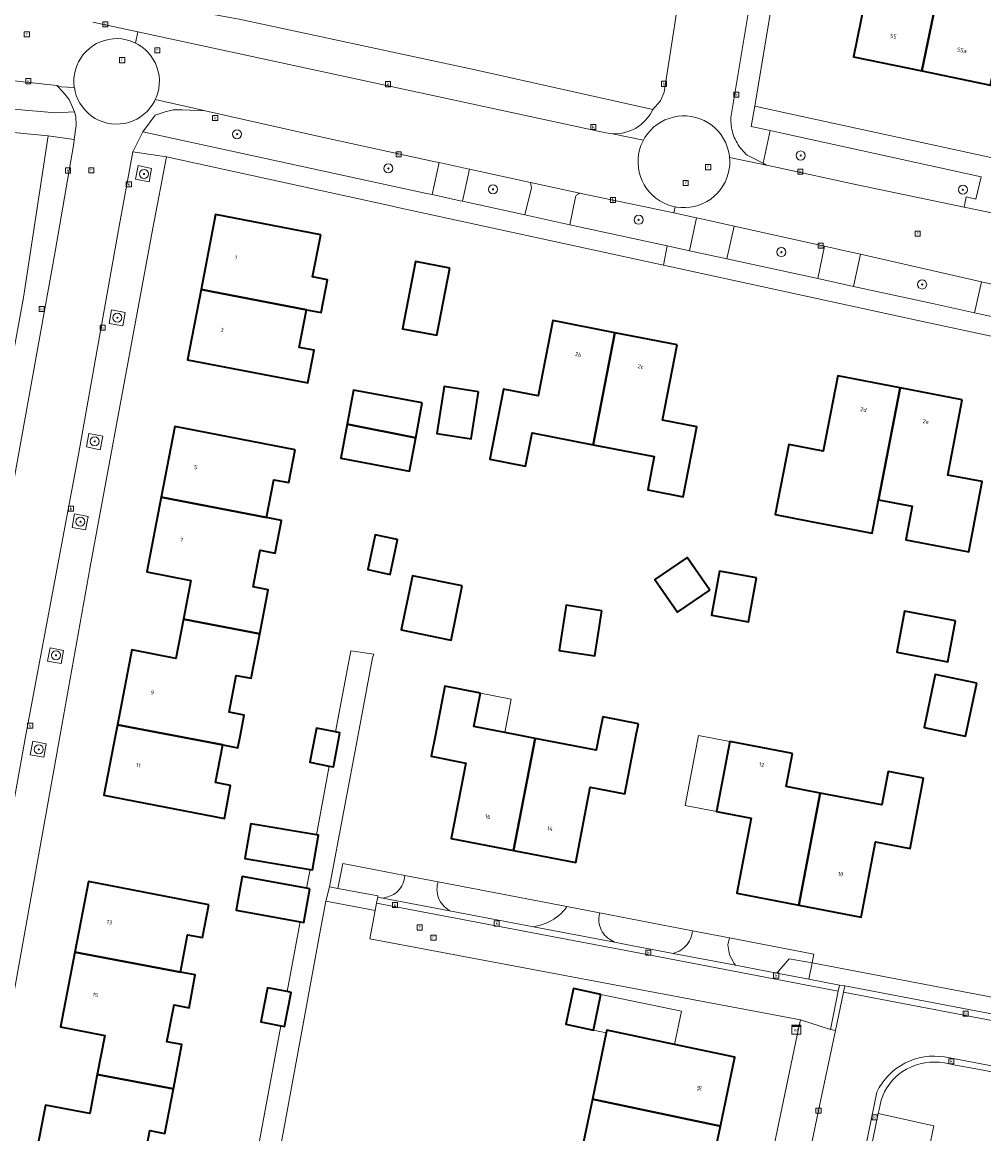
# Model space of a CAD drawing. Header units: metres. Extents: x 253733 to 254887, y 592782 to 593713.
# Tile 4 of 27: x 253881 to 253966, y 593101 to 593200. Entities that reach past the tile are written whole.
import ezdxf
from ezdxf.enums import TextEntityAlignment as Align

# ---------------------------------------------------------------- set-up
doc = ezdxf.new("R2010")
doc.units = ezdxf.units.M
for name, color, linetype, lineweight in [('B-WE-GR-BOOM-S', 5, 'Continuous', 25), ('B-WE-GR-GROENVOORZIENING-GV', 6, 'Continuous', 18), ('B-WE-IE-MEUBILAIR_WEGMEUBILAIR-GV', 6, 'Continuous', 18), ('B-WE-KL-ET_KAST-S', 6, 'Continuous', 25), ('B-WE-OG-BEBOUWING-GV', 2, 'Continuous', 35), ('B-WE-OG-BEBOUWING-T18', 6, 'Continuous', 18), ('B-WE-OG-BEBOUWING_LUIFEL-GV', 2, 'Continuous', 18), ('B-WE-OG-BEBOUWING_OVERBOUWING-GV', 2, 'Continuous', 18), ('B-WE-OG-TERREIN_CULTUURSCHEIDING-GV', 5, 'Continuous', 18), ('B-WE-OG-TERREIN_ERF-GV', 5, 'Continuous', 18), ('B-WE-RI-GWA_KOLK-S', 6, 'Continuous', 25), ('B-WE-RI-GWA_RIOOLPUT-S', 6, 'Continuous', 25), ('B-WE-VH-GOOT-G', 5, 'Continuous', 18), ('B-WE-VH-VERHARDING_GESLOTEN-GV', 5, 'Continuous', 18), ('B-WE-VH-VERHARDING_OPEN-GV', 5, 'Continuous', 18), ('B-WE-VH-VERHARDING_TEGEL-GV', 5, 'Continuous', 18)]:
    doc.layers.add(name, color=color, linetype=linetype, lineweight=lineweight)
doc.styles.add('NLCS-ISO', font='NLCS-ISO.ttf')
doc.styles.add('NLCS-ISO-M200-T18', font='NLCS-ISO.ttf', dxfattribs={"height": 0.36})

# ---------------------------------------------------------------- blocks, each defined once
blk = doc.blocks.new('SKL-ET_KAST_ELEKTRA-SO')
at = {"color": 0, "linetype": 'ByBlock', "lineweight": 18}
for points in [[(-2, 2), (2, 2), (2, 1.68), (-2, 1.68)], [(-2, 1.52), (2, 1.52), (2, -2), (-2, -2)]]:
    blk.add_lwpolyline(points, close=True, dxfattribs=at)
at = {"color": 0, "linetype": 'ByBlock', "lineweight": 18, "style": 'NLCS-ISO'}
blk.add_text('et', height=1.5, dxfattribs=at).set_placement((0, 0), align=Align.MIDDLE_CENTER)
blk = doc.blocks.new('SRI-KOLK-SO')
at = {"color": 0, "linetype": 'ByBlock', "lineweight": 18}
blk.add_lwpolyline([(-1.125, -1.125), (1.125, -1.125), (1.125, 1.125), (-1.125, 1.125)], close=True, dxfattribs=at)
at = {"color": 0, "linetype": 'ByBlock', "lineweight": 18, "style": 'NLCS-ISO'}
blk.add_text('k', height=1.5, dxfattribs=at).set_placement((0, 0), align=Align.MIDDLE_CENTER)
blk = doc.blocks.new('SRI-PUT_INSPECTIEPUT_RIOOLPUT-SO')
at = {"color": 0, "linetype": 'ByBlock', "lineweight": 18}
blk.add_lwpolyline([(-1.12, -1.12), (1.12, -1.12), (1.12, 1.12), (-1.12, 1.12)], close=True, dxfattribs=at)
at = {"color": 0, "linetype": 'ByBlock', "lineweight": 18, "style": 'NLCS-ISO'}
blk.add_text('r', height=1.5, dxfattribs=at).set_placement((0, 0.28), align=Align.MIDDLE_CENTER)
blk = doc.blocks.new('SGR-BOOM_01-SO')
at = {"linetype": 'ByBlock', "lineweight": 18}
h = blk.add_hatch(color=0, dxfattribs=at)
h.dxf.hatch_style = 1
edge = h.paths.add_edge_path()
edge.add_arc((0, 0), 0.25, 0, 360)
at = {"color": 0, "linetype": 'ByBlock', "lineweight": 18}
for radius in [2, 0.25]:
    blk.add_circle((0, 0), radius, dxfattribs=at)

msp = doc.modelspace()

# ---------------------------------------------------------------- linework, layer by layer
at = {"layer": 'B-WE-GR-GROENVOORZIENING-GV', "flags": 128}
for points in [[(253915.059, 593124.292), (253909.577, 593125.346), (253909.141, 593123.151), (253912.691, 593122.477), (253912.672, 593122.373), (253913.122, 593122.287), (253913.553, 593122.389), (253913.725, 593122.446), (253913.893, 593122.519), (253914.053, 593122.606), (253914.205, 593122.706), (253914.348, 593122.819), (253914.48, 593122.945), (253914.6, 593123.082), (253914.708, 593123.228), (253914.803, 593123.384), (253914.884, 593123.547), (253914.95, 593123.717), (253915.001, 593123.892), (253915.037, 593124.071), (253915.057, 593124.252)], [(253929.404, 593121.535), (253918.013, 593123.724), (253917.978, 593123.601), (253917.94, 593123.419), (253917.918, 593123.235), (253917.913, 593123.05), (253917.923, 593122.864), (253917.949, 593122.681), (253917.99, 593122.5), (253918.048, 593122.323), (253918.12, 593122.152), (253918.207, 593121.988), (253918.307, 593121.832), (253918.421, 593121.685), (253918.546, 593121.549), (253918.683, 593121.423), (253919.026, 593121.161), (253926.439, 593119.748), (253926.799, 593119.822), (253927.056, 593119.888), (253927.309, 593119.969), (253927.556, 593120.065), (253927.798, 593120.176), (253928.032, 593120.301), (253928.258, 593120.44), (253928.475, 593120.593), (253928.683, 593120.758), (253928.881, 593120.936), (253929.067, 593121.125), (253929.242, 593121.324)], [(253940.497, 593119.402), (253932.295, 593120.979), (253932.277, 593120.911), (253932.242, 593120.731), (253932.222, 593120.548), (253932.218, 593120.364), (253932.23, 593120.18), (253932.258, 593119.999), (253932.302, 593119.82), (253932.361, 593119.646), (253932.435, 593119.477), (253932.523, 593119.316), (253932.625, 593119.163), (253932.74, 593119.019), (253932.867, 593118.886), (253933.005, 593118.765), (253933.153, 593118.656), (253933.602, 593118.382), (253934.947, 593118.125), (253938.803, 593117.393), (253939.15, 593117.523), (253939.32, 593117.602), (253939.482, 593117.696), (253939.636, 593117.802), (253939.78, 593117.922), (253939.914, 593118.054), (253940.035, 593118.196), (253940.144, 593118.348), (253940.24, 593118.509), (253940.322, 593118.677), (253940.389, 593118.852), (253940.44, 593119.032), (253940.477, 593119.216)], [(253943.771, 593118.773), (253943.639, 593118.141), (253943.774, 593117.278), (253944.203, 593116.491), (253944.307, 593116.348), (253947.962, 593115.653), (253949.053, 593116.926), (253951.094, 593116.574), (253951.241, 593117.337)]]:
    msp.add_lwpolyline(points, close=True, dxfattribs=at)
at = {"layer": 'B-WE-IE-MEUBILAIR_WEGMEUBILAIR-GV', "flags": 128}
for points in [[(253891.267, 593185.87), (253892.45, 593185.645), (253892.671, 593186.836), (253891.488, 593187.079)], [(253888.932, 593173.126), (253890.126, 593172.907), (253890.351, 593174.091), (253889.135, 593174.322)], [(253886.935, 593162.2), (253888.126, 593161.948), (253888.354, 593163.152), (253887.134, 593163.386)], [(253885.65, 593155.076), (253886.835, 593154.865), (253887.059, 593156.058), (253885.853, 593156.276)], [(253883.474, 593143.242), (253884.676, 593143.033), (253884.893, 593144.203), (253883.706, 593144.43)], [(253881.937, 593134.951), (253883.148, 593134.741), (253883.354, 593135.925), (253882.162, 593136.16)]]:
    msp.add_lwpolyline(points, close=True, dxfattribs=at)
at = {"layer": 'B-WE-OG-BEBOUWING-GV', "flags": 128}
for points in [[(253959.825, 593209.718), (253953.613, 593210.986), (253952.097, 593203.604), (253955.989, 593202.804), (253954.741, 593196.7), (253960.798, 593195.454), (253962.845, 593205.476), (253959.114, 593206.238)], [(253971.392, 593203.731), (253962.845, 593205.476), (253960.798, 593195.454), (253966.855, 593194.207), (253968.086, 593200.234), (253970.574, 593199.726)], [(253907.634, 593180.97), (253898.322, 593182.755), (253897.05, 593176.121), (253906.36, 593174.331), (253907.686, 593174.076), (253908.244, 593176.983), (253906.918, 593177.238)], [(253919.038, 593178.01), (253916.003, 593178.59), (253914.87, 593172.657), (253917.905, 593172.078)], [(253906.36, 593174.331), (253897.05, 593176.121), (253895.858, 593169.905), (253906.494, 593167.859), (253907.048, 593170.747), (253905.722, 593171.001)], [(253933.647, 593172.298), (253928.143, 593173.371), (253926.849, 593166.711), (253923.804, 593167.303), (253922.599, 593161.105), (253925.742, 593160.494), (253926.315, 593163.441), (253931.722, 593162.39)], [(253939.151, 593171.225), (253933.647, 593172.298), (253931.722, 593162.39), (253937.12, 593161.341), (253936.548, 593158.394), (253939.691, 593157.783), (253940.903, 593163.989), (253937.864, 593164.578)], [(253958.857, 593167.434), (253953.353, 593168.495), (253952.071, 593161.83), (253949.023, 593162.416), (253947.83, 593156.213), (253950.976, 593155.608), (253956.383, 593154.568), (253956.95, 593157.517)], [(253916.613, 593166.086), (253910.528, 593167.224), (253909.962, 593164.197), (253916.036, 593163)], [(253921.585, 593167.078), (253918.538, 593167.549), (253917.892, 593163.375), (253920.939, 593162.904)], [(253964.361, 593166.373), (253958.857, 593167.434), (253956.95, 593157.517), (253959.93, 593156.953), (253959.381, 593153.991), (253964.935, 593152.922), (253966.13, 593159.126), (253963.084, 593159.71)], [(253905.374, 593161.95), (253894.718, 593163.997), (253893.518, 593157.753), (253902.848, 593155.959), (253903.49, 593159.298), (253904.816, 593159.043)], [(253916.036, 593163), (253909.962, 593164.197), (253909.402, 593161.199), (253915.487, 593160.062)], [(253902.848, 593155.959), (253893.518, 593157.753), (253892.248, 593151.141), (253896.157, 593150.39), (253895.496, 593146.948), (253902.243, 593145.652), (253902.995, 593149.566), (253901.669, 593149.82), (253902.292, 593153.061), (253903.618, 593152.807), (253904.174, 593155.704)], [(253914.244, 593154.029), (253912.456, 593154.413), (253912.305, 593153.709), (253911.799, 593151.347), (253913.775, 593150.924), (253914.432, 593153.989)], [(253942.028, 593149.526), (253940.024, 593152.426), (253937.191, 593150.468), (253939.195, 593147.569)], [(253946.164, 593150.612), (253942.894, 593151.211), (253942.182, 593147.325), (253945.452, 593146.726)], [(253920.142, 593149.9), (253915.747, 593150.806), (253914.759, 593146.012), (253919.154, 593145.106)], [(253932.496, 593147.712), (253929.34, 593148.201), (253928.721, 593144.203), (253931.877, 593143.714)], [(253963.773, 593146.829), (253959.257, 593147.669), (253958.581, 593144.033), (253963.097, 593143.193)], [(253902.243, 593145.652), (253895.496, 593146.948), (253894.833, 593143.495), (253890.924, 593144.246), (253889.653, 593137.629), (253894.312, 593136.733), (253898.982, 593135.835), (253900.308, 593135.58), (253900.53, 593136.733), (253900.865, 593138.477), (253899.539, 593138.732), (253900.165, 593141.993), (253901.491, 593141.738)], [(253965.638, 593141.288), (253961.971, 593142.062), (253960.983, 593137.379), (253964.044, 593136.733), (253964.65, 593136.605), (253964.677, 593136.733)], [(253921.753, 593140.414), (253918.607, 593141.022), (253917.778, 593136.733), (253917.41, 593134.83), (253920.467, 593134.238), (253919.178, 593127.574), (253924.682, 593126.508), (253926.593, 593136.419), (253924.966, 593136.733), (253921.182, 593137.465)], [(253894.312, 593136.733), (253889.653, 593137.629), (253889.481, 593136.733), (253888.454, 593131.391), (253899.11, 593129.343), (253899.668, 593132.251), (253898.342, 593132.505), (253898.982, 593135.835)], [(253935.73, 593137.711), (253932.565, 593138.323), (253932.258, 593136.733), (253931.995, 593135.374), (253926.593, 593136.419), (253924.682, 593126.508), (253930.188, 593125.441), (253931.472, 593132.1), (253934.517, 593131.513), (253935.539, 593136.733)], [(253908.951, 593136.982), (253907.254, 593137.307), (253907.144, 593136.733), (253906.678, 593134.3), (253908.39, 593133.972), (253908.758, 593133.902), (253909.3, 593136.733), (253909.334, 593136.909)], [(253949.357, 593135.093), (253943.82, 593136.147), (253942.642, 593129.953), (253945.685, 593129.374), (253944.419, 593122.719), (253949.922, 593121.662), (253951.805, 593131.577), (253948.796, 593132.149)], [(253960.939, 593132.89), (253957.798, 593133.488), (253957.238, 593130.543), (253951.805, 593131.577), (253949.922, 593121.662), (253955.427, 593120.605), (253956.693, 593127.27), (253959.75, 593126.689)], [(253907.253, 593127.874), (253901.45, 593128.869), (253900.924, 593125.804), (253906.691, 593124.815), (253906.898, 593124.78), (253907.423, 593127.845)], [(253897.736, 593121.706), (253887.089, 593123.748), (253885.893, 593117.512), (253895.218, 593115.743), (253895.853, 593119.053), (253897.178, 593118.799)], [(253906.67, 593123.123), (253906.377, 593123.176), (253900.699, 593124.205), (253900.156, 593121.209), (253905.819, 593120.183), (253906.127, 593120.127)], [(253895.218, 593115.743), (253885.893, 593117.512), (253884.623, 593110.891), (253888.532, 593110.141), (253887.869, 593106.684), (253894.611, 593105.407), (253895.363, 593109.331), (253894.037, 593109.585), (253894.66, 593112.836), (253895.986, 593112.582), (253896.544, 593115.489)], [(253904.669, 593114.016), (253902.927, 593114.355), (253902.339, 593111.341), (253904.106, 593110.997), (253904.417, 593110.936), (253905.005, 593113.95)], [(253932.398, 593113.774), (253929.978, 593114.295), (253929.316, 593111.123), (253931.739, 593110.618)], [(253938.909, 593109.351), (253932.935, 593110.608), (253932.887, 593110.378), (253931.655, 593104.501), (253942.976, 593102.129), (253944.254, 593108.227)], [(253894.611, 593105.407), (253887.869, 593106.684), (253887.206, 593103.227), (253883.297, 593103.977), (253882.041, 593097.431), (253891.349, 593095.57), (253892.675, 593095.316), (253893.232, 593098.223), (253891.906, 593098.477), (253892.53, 593101.728), (253893.856, 593101.474)], [(253942.976, 593102.129), (253931.655, 593104.501), (253930.426, 593098.638), (253930.377, 593098.403), (253936.34, 593097.153), (253941.697, 593096.03)]]:
    msp.add_lwpolyline(points, close=True, dxfattribs=at)
at = {"layer": 'B-WE-OG-BEBOUWING_LUIFEL-GV', "flags": 128}
for points in [[(253921.753, 593140.414), (253921.182, 593137.465), (253923.902, 593136.939), (253924.473, 593139.887)], [(253942.642, 593129.953), (253943.82, 593136.147), (253941.035, 593136.677), (253939.857, 593130.483)]]:
    msp.add_lwpolyline(points, close=True, dxfattribs=at)
at = {"layer": 'B-WE-OG-BEBOUWING_OVERBOUWING-GV', "flags": 128}
msp.add_lwpolyline([(253938.909, 593109.351), (253939.527, 593112.3), (253932.398, 593113.774), (253931.739, 593110.618), (253932.887, 593110.378), (253932.935, 593110.608)], close=True, dxfattribs=at)
at = {"layer": 'B-WE-OG-TERREIN_CULTUURSCHEIDING-GV', "flags": 128}
for points in [[(253872.627, 593195.44), (253872.338, 593192.789), (253884.182, 593191.764), (253885.873, 593191.829), (253885.386, 593192.916), (253884.86, 593193.568), (253884.307, 593194.167)], [(253907.751, 593189.599), (253897.415, 593191.926), (253895.389, 593192.022), (253894.584, 593192.003), (253893.886, 593191.848), (253892.999, 593191.532), (253891.902, 593190.084), (253916.99, 593184.62), (253917.486, 593184.512), (253918.102, 593187.344), (253917.745, 593187.422)], [(253948.444, 593189.942), (253947.388, 593190.178), (253946.756, 593187.287), (253947.062, 593187.132), (253948.01, 593186.923), (253955.075, 593185.369), (253964.524, 593183.405), (253964.698, 593184.322), (253965.576, 593184.127), (253966.026, 593186.1)], [(253926.263, 593185.102), (253926.183, 593185.584), (253920.787, 593186.76), (253920.169, 593183.928), (253925.688, 593182.726)], [(253938.846, 593182.893), (253930.65, 593184.629), (253930.589, 593184.63), (253930.528, 593184.622), (253930.469, 593184.607), (253930.412, 593184.584), (253930.359, 593184.555), (253930.31, 593184.518), (253930.266, 593184.475), (253930.228, 593184.427), (253930.197, 593184.375), (253930.173, 593184.318), (253930.168, 593184.303), (253929.67, 593181.858), (253938.273, 593179.985), (253940.237, 593179.557), (253940.854, 593182.467)], [(253952.179, 593179.956), (253944.205, 593181.733), (253943.543, 593178.837), (253951.6, 593177.082)], [(253966.076, 593176.806), (253955.377, 593179.236), (253954.747, 593176.397), (253961.722, 593174.878), (253965.432, 593174.07)]]:
    msp.add_lwpolyline(points, close=True, dxfattribs=at)
msp.add_lwpolyline([(254008.426, 593098.996), (253965.742, 593107.145), (253963.773, 593107.521), (253962.782, 593107.706), (253962.352, 593107.767), (253961.919, 593107.79), (253961.486, 593107.775), (253961.055, 593107.723), (253960.631, 593107.634), (253960.216, 593107.509), (253959.813, 593107.348), (253959.426, 593107.152), (253959.082, 593106.942), (253958.758, 593106.704), (253958.455, 593106.439), (253958.175, 593106.149), (253957.921, 593105.837), (253957.693, 593105.505), (253957.495, 593105.154), (253957.327, 593104.788), (253957.191, 593104.409), (253957.013, 593103.604), (253956.935, 593103.246), (253961.838, 593102.158), (253959.75, 593092.135)], dxfattribs=at)
at = {"layer": 'B-WE-OG-TERREIN_ERF-GV', "flags": 128}
for points in [[(253899.749, 593227.056), (253887.094, 593227.709), (253887.01, 593226.838), (253886.571, 593226.856), (253884.393, 593204.421), (253885.473, 593202.778), (253886.719, 593202.549), (253900.414, 593200.035), (253921.296, 593195.562), (253937.013, 593192.058), (253937.669, 593192.826), (253937.998, 593193.584), (253941.136, 593213.684), (253942.137, 593220.098), (253914.801, 593224.758), (253912.748, 593223.861), (253909.479, 593224.236), (253906.473, 593226.193)], [(254068.878, 593203.614), (254007.485, 593216.149), (254000, 593217.647), (253983.574, 593220.934), (253969.941, 593223.427), (253958.82, 593225.278), (253951.699, 593226.435), (253949.331, 593212.254), (253946.009, 593192.352), (253948.847, 593191.734), (254000, 593180.605), (254035.854, 593172.805), (254062.541, 593166.999), (254062.923, 593169.332), (254063.345, 593171.914), (254065.478, 593184.958), (254067.435, 593194.872)], [(253971.392, 593203.731), (253970.574, 593199.726), (253968.086, 593200.234), (253966.855, 593194.207), (253960.798, 593195.454), (253954.741, 593196.7), (253955.989, 593202.804), (253952.097, 593203.604), (253953.613, 593210.986), (253959.825, 593209.718), (253959.114, 593206.238), (253962.845, 593205.476)], [(253895.858, 593169.905), (253897.05, 593176.121), (253898.322, 593182.755), (253907.634, 593180.97), (253906.918, 593177.238), (253908.244, 593176.983), (253907.686, 593174.076), (253906.36, 593174.331), (253905.722, 593171.001), (253907.048, 593170.747), (253906.494, 593167.859)], [(253917.905, 593172.078), (253914.87, 593172.657), (253916.003, 593178.59), (253919.038, 593178.01)], [(253931.722, 593162.39), (253926.315, 593163.441), (253925.742, 593160.494), (253922.599, 593161.105), (253923.804, 593167.303), (253926.849, 593166.711), (253928.143, 593173.371), (253939.151, 593171.225), (253937.864, 593164.578), (253940.903, 593163.989), (253939.691, 593157.783), (253936.548, 593158.394), (253937.12, 593161.341)], [(253949.023, 593162.416), (253952.071, 593161.83), (253953.353, 593168.495), (253964.361, 593166.373), (253963.084, 593159.71), (253966.13, 593159.126), (253964.935, 593152.922), (253959.381, 593153.991), (253959.93, 593156.953), (253956.95, 593157.517), (253956.383, 593154.568), (253950.976, 593155.608), (253947.83, 593156.213)], [(253909.402, 593161.199), (253909.962, 593164.197), (253910.528, 593167.224), (253916.613, 593166.086), (253916.036, 593163), (253915.487, 593160.062)], [(253920.939, 593162.904), (253917.892, 593163.375), (253918.538, 593167.549), (253921.585, 593167.078)], [(253901.491, 593141.738), (253900.165, 593141.993), (253899.539, 593138.732), (253900.865, 593138.477), (253900.53, 593136.733), (253900.308, 593135.58), (253898.982, 593135.835), (253898.342, 593132.505), (253899.668, 593132.251), (253899.11, 593129.343), (253888.454, 593131.391), (253889.481, 593136.733), (253889.653, 593137.629), (253890.924, 593144.246), (253894.833, 593143.495), (253895.496, 593146.948), (253896.157, 593150.39), (253892.248, 593151.141), (253893.518, 593157.753), (253894.718, 593163.997), (253905.374, 593161.95), (253904.816, 593159.043), (253903.49, 593159.298), (253902.848, 593155.959), (253904.174, 593155.704), (253903.618, 593152.807), (253902.292, 593153.061), (253901.669, 593149.82), (253902.995, 593149.566)], [(253913.775, 593150.924), (253911.799, 593151.347), (253912.305, 593153.709), (253912.456, 593154.413), (253914.244, 593154.029), (253914.432, 593153.989)], [(253939.195, 593147.569), (253937.191, 593150.468), (253940.024, 593152.426), (253942.028, 593149.526)], [(253942.182, 593147.325), (253942.894, 593151.211), (253946.164, 593150.612), (253945.452, 593146.726)], [(253919.154, 593145.106), (253914.759, 593146.012), (253915.747, 593150.806), (253920.142, 593149.9)], [(253928.721, 593144.203), (253929.34, 593148.201), (253932.496, 593147.712), (253931.877, 593143.714)], [(253959.257, 593147.669), (253963.773, 593146.829), (253963.097, 593143.193), (253958.581, 593144.033)], [(253964.044, 593136.733), (253960.983, 593137.379), (253961.971, 593142.062), (253965.638, 593141.288), (253964.677, 593136.733), (253964.65, 593136.605)], [(253930.188, 593125.441), (253924.682, 593126.508), (253919.178, 593127.574), (253920.467, 593134.238), (253917.41, 593134.83), (253917.778, 593136.733), (253918.607, 593141.022), (253921.753, 593140.414), (253921.182, 593137.465), (253924.966, 593136.733), (253926.593, 593136.419), (253931.995, 593135.374), (253932.258, 593136.733), (253932.565, 593138.323), (253935.73, 593137.711), (253935.539, 593136.733), (253934.517, 593131.513), (253931.472, 593132.1)], [(253942.642, 593129.953), (253943.82, 593136.147), (253949.357, 593135.093), (253948.796, 593132.149), (253951.805, 593131.577), (253957.238, 593130.543), (253957.798, 593133.488), (253960.939, 593132.89), (253959.75, 593126.689), (253956.693, 593127.27), (253955.427, 593120.605), (253949.922, 593121.662), (253944.419, 593122.719), (253945.685, 593129.374)], [(253949.767, 593110.174), (253950.063, 593111.516), (253911.978, 593118.696), (253912.451, 593121.199), (253908.075, 593122.031), (253907.614, 593119.521), (253904.458, 593102.327), (253903.477, 593097.152), (253903.322, 593096.332), (253903.403, 593096.317), (253902.83, 593093.267), (253902.744, 593093.283), (253901.587, 593087.18), (253901.682, 593087.162), (253901.147, 593084.309), (253900.575, 593081.265), (253900.469, 593081.285), (253899.791, 593077.707), (253903.869, 593077.003), (253904.15, 593078.51), (253941.66, 593071.404)], [(253929.978, 593114.295), (253932.398, 593113.774), (253931.739, 593110.618), (253929.316, 593111.123)], [(253931.655, 593104.501), (253932.887, 593110.378), (253932.935, 593110.608), (253938.909, 593109.351), (253944.254, 593108.227), (253942.976, 593102.129), (253941.697, 593096.03), (253936.34, 593097.153), (253930.377, 593098.403), (253930.426, 593098.638)]]:
    msp.add_lwpolyline(points, close=True, dxfattribs=at)
for points in [[(253865.819, 593090.733), (253870.474, 593114.643), (253874.249, 593136.733), (253874.276, 593136.892), (253881.341, 593175.429), (253883.54, 593189.726), (253863.852, 593191.61), (253859.746, 593192.003), (253857.421, 593192.225), (253854.588, 593176.619), (253852.892, 593176.9), (253852.241, 593170.91), (253848.474, 593146.576), (253847.095, 593146.665), (253846.205, 593141.06), (253845.501, 593136.733), (253842.708, 593119.575), (253840.329, 593119.844), (253840.233, 593119.189), (253839.766, 593119.322), (253836.849, 593101.23)], [(254021.937, 593159.833), (254000, 593164.925), (253960.979, 593173.264), (253937.94, 593178.272), (253914.455, 593183.377), (253913.569, 593183.571), (253893.992, 593187.865), (253892.784, 593181.55), (253887.237, 593151.59), (253884.584, 593136.733), (253879.734, 593109.574), (253872.078, 593070.145)], [(253901.438, 593096.686), (253904.106, 593110.997), (253902.339, 593111.341), (253902.927, 593114.355), (253904.669, 593114.016), (253905.819, 593120.183), (253900.156, 593121.209), (253900.699, 593124.205), (253906.377, 593123.176), (253906.691, 593124.815), (253900.924, 593125.804), (253901.45, 593128.869), (253907.253, 593127.874), (253908.39, 593133.972), (253906.678, 593134.3), (253907.144, 593136.733), (253907.254, 593137.307), (253908.951, 593136.982), (253910.289, 593144.154), (253912.314, 593143.877), (253912.218, 593143.544), (253910.941, 593136.733), (253908.419, 593123.288), (253909.141, 593123.151), (253909.577, 593125.346), (253915.059, 593124.292), (253918.013, 593123.724), (253929.404, 593121.535), (253932.295, 593120.979), (253940.497, 593119.402), (253943.771, 593118.773), (253951.241, 593117.337), (253951.094, 593116.574), (253979.614, 593111.121)], [(253882.041, 593097.431), (253883.297, 593103.977), (253887.206, 593103.227), (253888.532, 593110.141), (253884.623, 593110.891), (253885.893, 593117.512), (253887.089, 593123.748), (253897.736, 593121.706), (253897.178, 593118.799), (253895.853, 593119.053), (253895.218, 593115.743), (253896.544, 593115.489), (253895.986, 593112.582), (253894.66, 593112.836), (253894.037, 593109.585), (253895.363, 593109.331), (253894.611, 593105.407), (253893.856, 593101.474), (253892.53, 593101.728), (253891.906, 593098.477)]]:
    msp.add_lwpolyline(points, dxfattribs=at)
at = {"layer": 'B-WE-VH-GOOT-G', "flags": 128}
for points in [[(253953.399, 593114.07), (253936.943, 593117.198), (253912.57, 593121.83)], [(253953.869, 593113.98), (253966.5, 593111.541), (253985.707, 593107.903), (254009.105, 593103.468), (254009.215, 593103.991)], [(254008.426, 593098.996), (254008.508, 593099.527), (253962.802, 593108.235), (253962.353, 593108.292), (253961.901, 593108.313), (253961.449, 593108.297), (253960.999, 593108.244), (253960.555, 593108.156), (253960.12, 593108.032), (253959.696, 593107.874), (253959.286, 593107.682), (253958.893, 593107.457), (253958.52, 593107.202), (253958.168, 593106.917), (253957.84, 593106.605), (253957.539, 593106.267), (253957.265, 593105.907), (253957.022, 593105.525), (253956.81, 593105.125)], [(253956.81, 593105.125), (253950.877, 593076.194)]]:
    msp.add_lwpolyline(points, dxfattribs=at)
at = {"layer": 'B-WE-VH-VERHARDING_GESLOTEN-GV', "flags": 128}
msp.add_lwpolyline([(253878.024, 593117.157), (253881.564, 593136.733), (253882.019, 593139.249), (253886.213, 593161.522), (253889.764, 593181.405), (253891.03, 593188.306), (253891.902, 593190.084), (253892.999, 593191.532), (253893.886, 593191.848), (253894.584, 593192.003), (253895.389, 593192.022), (253897.415, 593191.926), (253896.425, 593192.149), (253893.006, 593192.932), (253892.949, 593192.806), (253892.757, 593192.475), (253892.533, 593192.164), (253892.278, 593191.878), (253891.996, 593191.619), (253891.689, 593191.391), (253891.36, 593191.194), (253891.013, 593191.032), (253890.652, 593190.905), (253890.279, 593190.816), (253889.899, 593190.765), (253889.517, 593190.752), (253889.135, 593190.779), (253888.757, 593190.844), (253888.388, 593190.946), (253888.032, 593191.086), (253887.691, 593191.261), (253887.37, 593191.469), (253887.071, 593191.709), (253886.798, 593191.978), (253886.554, 593192.273), (253886.341, 593192.592), (253886.161, 593192.93), (253886.017, 593193.284), (253885.909, 593193.652), (253885.852, 593193.955), (253885.244, 593194.011), (253884.674, 593194.064), (253884.307, 593194.167), (253884.86, 593193.568), (253885.386, 593192.916), (253885.873, 593191.829), (253885.973, 593191.428), (253886.012, 593190.655), (253885.844, 593189.392), (253885.796, 593189.031), (253884.143, 593179.488), (253876.472, 593137.152)], dxfattribs=at)
at = {"layer": 'B-WE-VH-VERHARDING_OPEN-GV', "flags": 128}
for points in [[(253941.136, 593213.684), (253937.998, 593193.584), (253937.669, 593192.826), (253937.013, 593192.058), (253936.761, 593191.593), (253936.394, 593191.118), (253935.955, 593190.708), (253935.456, 593190.373), (253934.91, 593190.124), (253934.331, 593189.964), (253933.734, 593189.9), (253933.434, 593189.904), (253936.177, 593189.346), (253936.296, 593189.561), (253936.522, 593189.888), (253936.779, 593190.193), (253937.065, 593190.47), (253937.377, 593190.718), (253937.711, 593190.934), (253938.065, 593191.117), (253938.436, 593191.264), (253938.818, 593191.373), (253939.21, 593191.445), (253939.607, 593191.478), (253940.005, 593191.472), (253940.401, 593191.427), (253940.791, 593191.344), (253941.17, 593191.223), (253941.536, 593191.065), (253941.884, 593190.872), (253942.212, 593190.645), (253942.516, 593190.388), (253942.793, 593190.102), (253943.041, 593189.791), (253943.258, 593189.456), (253943.44, 593189.102), (253943.587, 593188.732), (253943.697, 593188.349), (253943.769, 593187.957), (253943.782, 593187.799), (253947.062, 593187.132), (253946.756, 593187.287), (253945.341, 593188.006), (253945.229, 593188.104), (253945.099, 593188.229), (253944.974, 593188.36), (253944.855, 593188.495), (253944.742, 593188.636), (253944.636, 593188.782), (253944.536, 593188.933), (253944.443, 593189.087), (253944.356, 593189.246), (253944.277, 593189.408), (253944.206, 593189.574), (253944.141, 593189.742), (253944.084, 593189.914), (253944.035, 593190.087), (253943.994, 593190.263), (253943.96, 593190.44), (253943.934, 593190.619), (253943.916, 593190.799), (253943.907, 593190.979), (253943.905, 593191.159), (253943.911, 593191.34), (253943.925, 593191.52), (253943.947, 593191.699), (253947.427, 593212.584)], [(253947.427, 593212.584), (253943.947, 593191.699), (253943.925, 593191.52), (253943.911, 593191.34), (253943.905, 593191.159), (253943.907, 593190.979), (253943.916, 593190.799), (253943.934, 593190.619), (253943.96, 593190.44), (253943.994, 593190.263), (253944.035, 593190.087), (253944.084, 593189.914), (253944.141, 593189.742), (253944.206, 593189.574), (253944.277, 593189.408), (253944.356, 593189.246), (253944.443, 593189.087), (253944.536, 593188.933), (253944.636, 593188.782), (253944.742, 593188.636), (253944.855, 593188.495), (253944.974, 593188.36), (253945.099, 593188.229), (253945.229, 593188.104), (253945.341, 593188.006), (253946.756, 593187.287), (253947.388, 593190.178), (253945.7, 593190.555), (253946.009, 593192.352), (253949.331, 593212.254)], [(253872.627, 593195.44), (253884.307, 593194.167), (253884.674, 593194.064), (253885.244, 593194.011), (253885.852, 593193.955), (253885.839, 593194.028), (253885.807, 593194.41), (253885.814, 593194.793), (253885.859, 593195.173), (253885.943, 593195.547), (253886.065, 593195.91), (253886.222, 593196.259), (253886.414, 593196.591), (253886.639, 593196.901), (253886.893, 593197.187), (253887.176, 593197.446), (253887.483, 593197.675), (253887.811, 593197.871), (253888.158, 593198.034), (253888.52, 593198.16), (253888.892, 593198.249), (253889.272, 593198.3), (253889.655, 593198.313), (253890.037, 593198.286), (253890.414, 593198.222), (253890.783, 593198.119), (253891.14, 593197.979), (253891.243, 593197.926), (253891.451, 593198.925), (253887.482, 593199.782)], [(253887.482, 593199.782), (253891.451, 593198.925), (253932.839, 593189.985), (253933.434, 593189.904), (253933.734, 593189.9), (253934.331, 593189.964), (253934.91, 593190.124), (253935.456, 593190.373), (253935.955, 593190.708), (253936.394, 593191.118), (253936.761, 593191.593), (253937.013, 593192.058), (253921.296, 593195.562), (253900.414, 593200.035)], [(253863.852, 593191.61), (253883.54, 593189.726), (253885.844, 593189.392), (253886.012, 593190.655), (253885.973, 593191.428), (253885.873, 593191.829), (253884.182, 593191.764), (253872.338, 593192.789)], [(254000, 593180.605), (253948.847, 593191.734), (253946.009, 593192.352), (253945.7, 593190.555), (253947.388, 593190.178), (253948.444, 593189.942), (253966.026, 593186.1), (253965.576, 593184.127), (253964.698, 593184.322), (253964.524, 593183.405), (253967.227, 593182.843)], [(253872.078, 593070.145), (253879.734, 593109.574), (253884.584, 593136.733), (253887.237, 593151.59), (253892.784, 593181.55), (253893.992, 593187.865), (253891.03, 593188.306), (253889.764, 593181.405), (253886.213, 593161.522), (253882.019, 593139.249), (253881.564, 593136.733), (253878.024, 593117.157), (253874.708, 593099.226)], [(253967.227, 593182.843), (253964.524, 593183.405), (253955.075, 593185.369), (253948.01, 593186.923), (253947.062, 593187.132), (253943.782, 593187.799), (253943.802, 593187.56), (253943.796, 593187.162), (253943.751, 593186.766), (253943.667, 593186.377), (253943.546, 593185.997), (253943.388, 593185.632), (253943.195, 593185.283), (253942.969, 593184.955), (253942.711, 593184.651), (253942.426, 593184.374), (253942.114, 593184.126), (253941.779, 593183.91), (253941.425, 593183.727), (253941.055, 593183.58), (253940.672, 593183.47), (253940.281, 593183.399), (253939.884, 593183.366), (253939.485, 593183.371), (253939.09, 593183.416), (253938.962, 593183.444), (253938.846, 593182.893), (253940.854, 593182.467), (253941.965, 593182.232), (253944.205, 593181.733), (253952.179, 593179.956), (253952.975, 593179.779), (253953.581, 593179.644), (253955.377, 593179.236), (253966.076, 593176.806), (253966.442, 593176.723)], [(254018.864, 593162.433), (254015.885, 593163.082), (254004.867, 593165.481), (254001.901, 593166.127), (254000, 593166.541), (253993.502, 593167.957), (253990.114, 593168.695), (253979.312, 593171.047), (253976.088, 593171.749), (253968.99, 593173.295), (253965.432, 593174.07), (253961.722, 593174.878), (253954.747, 593176.397), (253951.6, 593177.082), (253943.543, 593178.837), (253940.237, 593179.557), (253938.273, 593179.985), (253937.94, 593178.272), (253960.979, 593173.264), (254000, 593164.925), (254021.937, 593159.833)], [(253903.477, 593097.152), (253904.458, 593102.327), (253907.614, 593119.521), (253908.075, 593122.031), (253908.419, 593123.288), (253910.941, 593136.733), (253912.218, 593143.544), (253912.314, 593143.877), (253910.289, 593144.154), (253908.951, 593136.982), (253909.334, 593136.909), (253909.3, 593136.733), (253908.758, 593133.902), (253908.39, 593133.972), (253907.253, 593127.874), (253907.423, 593127.845), (253906.898, 593124.78), (253906.691, 593124.815), (253906.377, 593123.176), (253906.67, 593123.123), (253906.127, 593120.127), (253905.819, 593120.183), (253904.669, 593114.016), (253905.005, 593113.95), (253904.417, 593110.936), (253904.106, 593110.997), (253901.438, 593096.686)], [(254010.478, 593098.641), (254011.693, 593103.594), (254008.695, 593104.075), (254000, 593105.736), (253953.986, 593114.525), (253953.869, 593113.98), (253953.138, 593110.586), (253951.652, 593103.494), (253948.808, 593089.874)], [(253951.367, 593076.093), (253956.935, 593103.246), (253957.013, 593103.604), (253957.191, 593104.409), (253957.327, 593104.788), (253957.495, 593105.154), (253957.693, 593105.505), (253957.921, 593105.837), (253958.175, 593106.149), (253958.455, 593106.439), (253958.758, 593106.704), (253959.082, 593106.942), (253959.426, 593107.152), (253959.813, 593107.348), (253960.216, 593107.509), (253960.631, 593107.634), (253961.055, 593107.723), (253961.486, 593107.775), (253961.919, 593107.79), (253962.352, 593107.767), (253962.782, 593107.706), (253963.773, 593107.521), (253965.742, 593107.145), (254008.426, 593098.996)]]:
    msp.add_lwpolyline(points, dxfattribs=at)
for points in [[(253891.451, 593198.925), (253891.243, 593197.926), (253891.48, 593197.804), (253891.802, 593197.596), (253892.1, 593197.356), (253892.373, 593197.087), (253892.617, 593196.792), (253892.83, 593196.474), (253893.01, 593196.136), (253893.154, 593195.781), (253893.262, 593195.413), (253893.333, 593195.037), (253893.364, 593194.655), (253893.358, 593194.272), (253893.312, 593193.892), (253893.228, 593193.518), (253893.107, 593193.155), (253893.006, 593192.932), (253896.425, 593192.149), (253897.415, 593191.926), (253907.751, 593189.599), (253917.745, 593187.422), (253918.102, 593187.344), (253920.769, 593186.764), (253920.787, 593186.76), (253926.183, 593185.584), (253927.689, 593185.256), (253930.65, 593184.629), (253938.846, 593182.893), (253938.962, 593183.444), (253938.7, 593183.5), (253938.321, 593183.621), (253937.955, 593183.779), (253937.607, 593183.972), (253937.279, 593184.199), (253936.975, 593184.456), (253936.697, 593184.742), (253936.449, 593185.053), (253936.233, 593185.388), (253936.051, 593185.742), (253935.904, 593186.112), (253935.794, 593186.495), (253935.722, 593186.887), (253935.689, 593187.284), (253935.695, 593187.682), (253935.74, 593188.078), (253935.823, 593188.467), (253935.945, 593188.847), (253936.103, 593189.212), (253936.177, 593189.346), (253933.434, 593189.904), (253932.839, 593189.985)], [(253891.243, 593197.926), (253891.14, 593197.979), (253890.783, 593198.119), (253890.414, 593198.222), (253890.037, 593198.286), (253889.655, 593198.313), (253889.272, 593198.3), (253888.892, 593198.249), (253888.52, 593198.16), (253888.158, 593198.034), (253887.811, 593197.871), (253887.483, 593197.675), (253887.176, 593197.446), (253886.893, 593197.187), (253886.639, 593196.901), (253886.414, 593196.591), (253886.222, 593196.259), (253886.065, 593195.91), (253885.943, 593195.547), (253885.859, 593195.173), (253885.814, 593194.793), (253885.807, 593194.41), (253885.839, 593194.028), (253885.852, 593193.955), (253885.909, 593193.652), (253886.017, 593193.284), (253886.161, 593192.93), (253886.341, 593192.592), (253886.554, 593192.273), (253886.798, 593191.978), (253887.071, 593191.709), (253887.37, 593191.469), (253887.691, 593191.261), (253888.032, 593191.086), (253888.388, 593190.946), (253888.757, 593190.844), (253889.135, 593190.779), (253889.517, 593190.752), (253889.899, 593190.765), (253890.279, 593190.816), (253890.652, 593190.905), (253891.013, 593191.032), (253891.36, 593191.194), (253891.689, 593191.391), (253891.996, 593191.619), (253892.278, 593191.878), (253892.533, 593192.164), (253892.757, 593192.475), (253892.949, 593192.806), (253893.006, 593192.932), (253893.107, 593193.155), (253893.228, 593193.518), (253893.312, 593193.892), (253893.358, 593194.272), (253893.364, 593194.655), (253893.333, 593195.037), (253893.262, 593195.413), (253893.154, 593195.781), (253893.01, 593196.136), (253892.83, 593196.474), (253892.617, 593196.792), (253892.373, 593197.087), (253892.1, 593197.356), (253891.802, 593197.596), (253891.48, 593197.804)], [(253943.782, 593187.799), (253943.769, 593187.957), (253943.697, 593188.349), (253943.587, 593188.732), (253943.44, 593189.102), (253943.258, 593189.456), (253943.041, 593189.791), (253942.793, 593190.102), (253942.516, 593190.388), (253942.212, 593190.645), (253941.884, 593190.872), (253941.536, 593191.065), (253941.17, 593191.223), (253940.791, 593191.344), (253940.401, 593191.427), (253940.005, 593191.472), (253939.607, 593191.478), (253939.21, 593191.445), (253938.818, 593191.373), (253938.436, 593191.264), (253938.065, 593191.117), (253937.711, 593190.934), (253937.377, 593190.718), (253937.065, 593190.47), (253936.779, 593190.193), (253936.522, 593189.888), (253936.296, 593189.561), (253936.177, 593189.346), (253936.103, 593189.212), (253935.945, 593188.847), (253935.823, 593188.467), (253935.74, 593188.078), (253935.695, 593187.682), (253935.689, 593187.284), (253935.722, 593186.887), (253935.794, 593186.495), (253935.904, 593186.112), (253936.051, 593185.742), (253936.233, 593185.388), (253936.449, 593185.053), (253936.697, 593184.742), (253936.975, 593184.456), (253937.279, 593184.199), (253937.607, 593183.972), (253937.955, 593183.779), (253938.321, 593183.621), (253938.7, 593183.5), (253938.962, 593183.444), (253939.09, 593183.416), (253939.485, 593183.371), (253939.884, 593183.366), (253940.281, 593183.399), (253940.672, 593183.47), (253941.055, 593183.58), (253941.425, 593183.727), (253941.779, 593183.91), (253942.114, 593184.126), (253942.426, 593184.374), (253942.711, 593184.651), (253942.969, 593184.955), (253943.195, 593185.283), (253943.388, 593185.632), (253943.546, 593185.997), (253943.667, 593186.377), (253943.751, 593186.766), (253943.796, 593187.162), (253943.802, 593187.56)], [(253872.351, 593114.932), (253876.394, 593136.733), (253876.472, 593137.152), (253884.143, 593179.488), (253885.796, 593189.031), (253885.844, 593189.392), (253883.54, 593189.726), (253881.341, 593175.429), (253874.276, 593136.892), (253874.249, 593136.733), (253870.474, 593114.643), (253865.819, 593090.733), (253860.47, 593064.23), (253856.37, 593046.174), (253853.368, 593034.125), (253851.257, 593025.847), (253853.238, 593025.33), (253853.286, 593025.615), (253854.854, 593031.811), (253855.011, 593032.375), (253857.658, 593041.838), (253861.877, 593060.679), (253865.043, 593076.605), (253868.619, 593095.11)], [(253917.486, 593184.512), (253916.99, 593184.62), (253891.902, 593190.084), (253891.03, 593188.306), (253893.992, 593187.865), (253913.569, 593183.571), (253914.455, 593183.377), (253937.94, 593178.272), (253938.273, 593179.985), (253929.67, 593181.858), (253925.688, 593182.726), (253920.169, 593183.928), (253919.956, 593183.974)], [(253927.689, 593185.256), (253926.183, 593185.584), (253926.263, 593185.102), (253925.688, 593182.726), (253929.67, 593181.858), (253930.168, 593184.303), (253930.173, 593184.318), (253930.197, 593184.375), (253930.228, 593184.427), (253930.266, 593184.475), (253930.31, 593184.518), (253930.359, 593184.555), (253930.412, 593184.584), (253930.469, 593184.607), (253930.528, 593184.622), (253930.589, 593184.63), (253930.65, 593184.629)], [(253941.965, 593182.232), (253940.854, 593182.467), (253940.237, 593179.557), (253943.543, 593178.837), (253944.205, 593181.733)], [(253952.975, 593179.779), (253952.179, 593179.956), (253951.6, 593177.082), (253954.747, 593176.397), (253955.377, 593179.236), (253953.581, 593179.644)], [(253966.442, 593176.723), (253966.076, 593176.806), (253965.432, 593174.07), (253968.99, 593173.295), (253969.582, 593176.055)], [(253918.013, 593123.724), (253915.059, 593124.292), (253915.057, 593124.252), (253915.037, 593124.071), (253915.001, 593123.892), (253914.95, 593123.717), (253914.884, 593123.547), (253914.803, 593123.384), (253914.708, 593123.228), (253914.6, 593123.082), (253914.48, 593122.945), (253914.348, 593122.819), (253914.205, 593122.706), (253914.053, 593122.606), (253913.893, 593122.519), (253913.725, 593122.446), (253913.553, 593122.389), (253913.122, 593122.287), (253919.026, 593121.161), (253918.683, 593121.423), (253918.546, 593121.549), (253918.421, 593121.685), (253918.307, 593121.832), (253918.207, 593121.988), (253918.12, 593122.152), (253918.048, 593122.323), (253917.99, 593122.5), (253917.949, 593122.681), (253917.923, 593122.864), (253917.913, 593123.05), (253917.918, 593123.235), (253917.94, 593123.419), (253917.978, 593123.601)], [(253934.947, 593118.125), (253933.602, 593118.382), (253926.439, 593119.748), (253919.026, 593121.161), (253913.122, 593122.287), (253912.672, 593122.373), (253912.57, 593121.83), (253912.451, 593121.199), (253911.978, 593118.696), (253950.063, 593111.516), (253952.709, 593110.667), (253953.399, 593114.07), (253953.506, 593114.6), (253950.788, 593115.117), (253947.962, 593115.653), (253944.307, 593116.348), (253938.803, 593117.393)], [(253932.295, 593120.979), (253929.404, 593121.535), (253929.242, 593121.324), (253929.067, 593121.125), (253928.881, 593120.936), (253928.683, 593120.758), (253928.475, 593120.593), (253928.258, 593120.44), (253928.032, 593120.301), (253927.798, 593120.176), (253927.556, 593120.065), (253927.309, 593119.969), (253927.056, 593119.888), (253926.799, 593119.822), (253926.439, 593119.748), (253933.602, 593118.382), (253933.153, 593118.656), (253933.005, 593118.765), (253932.867, 593118.886), (253932.74, 593119.019), (253932.625, 593119.163), (253932.523, 593119.316), (253932.435, 593119.477), (253932.361, 593119.646), (253932.302, 593119.82), (253932.258, 593119.999), (253932.23, 593120.18), (253932.218, 593120.364), (253932.222, 593120.548), (253932.242, 593120.731), (253932.277, 593120.911)], [(253943.771, 593118.773), (253940.497, 593119.402), (253940.477, 593119.216), (253940.44, 593119.032), (253940.389, 593118.852), (253940.322, 593118.677), (253940.24, 593118.509), (253940.144, 593118.348), (253940.035, 593118.196), (253939.914, 593118.054), (253939.78, 593117.922), (253939.636, 593117.802), (253939.482, 593117.696), (253939.32, 593117.602), (253939.15, 593117.523), (253938.803, 593117.393), (253944.307, 593116.348), (253944.203, 593116.491), (253943.774, 593117.278), (253943.639, 593118.141)], [(253951.094, 593116.574), (253949.053, 593116.926), (253947.962, 593115.653), (253950.788, 593115.117)], [(253979.614, 593111.121), (253951.094, 593116.574), (253950.788, 593115.117), (253953.506, 593114.6), (253953.514, 593114.599), (253953.957, 593114.53), (253953.986, 593114.525), (254000, 593105.736), (254008.695, 593104.075), (254011.693, 593103.594), (254012.004, 593104.882), (254009.112, 593105.404), (254000, 593107.17)], [(253953.869, 593113.98), (253953.986, 593114.525), (253953.957, 593114.53), (253953.514, 593114.599), (253953.506, 593114.6), (253953.399, 593114.07), (253952.709, 593110.667), (253953.138, 593110.586)], [(253953.138, 593110.586), (253952.709, 593110.667), (253950.063, 593111.516), (253949.767, 593110.174), (253941.66, 593071.404), (253941.703, 593071.396), (253944.551, 593071.625), (253944.636, 593071.583), (253944.705, 593071.52), (253944.755, 593071.44), (253944.782, 593071.35), (253944.782, 593071.256), (253944.933, 593071.228), (253946.444, 593078.505), (253948.808, 593089.874), (253951.652, 593103.494)], [(253959.75, 593092.135), (253961.838, 593102.158), (253956.935, 593103.246), (253951.367, 593076.093), (253956.203, 593075.119), (253958.863, 593087.879)]]:
    msp.add_lwpolyline(points, close=True, dxfattribs=at)
at = {"layer": 'B-WE-VH-VERHARDING_TEGEL-GV', "flags": 128}
for points in [[(253920.787, 593186.76), (253920.769, 593186.764), (253918.102, 593187.344), (253917.486, 593184.512), (253919.956, 593183.974), (253920.169, 593183.928)], [(253912.691, 593122.477), (253909.141, 593123.151), (253908.419, 593123.288), (253908.075, 593122.031), (253912.451, 593121.199), (253912.57, 593121.83), (253912.672, 593122.373)]]:
    msp.add_lwpolyline(points, close=True, dxfattribs=at)

# ---------------------------------------------------------------- block references
at = {"layer": 'B-WE-GR-BOOM-S', "xscale": 0.2, "yscale": 0.2, "zscale": 0.2}
for p in [(253900.238, 593189.86), (253950.079, 593187.975), (253892.007, 593186.343), (253913.615, 593186.832), (253922.87, 593184.981), (253964.417, 593184.95), (253935.743, 593182.288), (253948.363, 593179.428), (253960.815, 593176.567), (253889.653, 593173.628), (253887.645, 593162.686), (253886.385, 593155.584), (253884.227, 593143.764), (253882.703, 593135.442)]:
    msp.add_blockref('SGR-BOOM_01-SO', p, dxfattribs=at)
at = {"layer": 'B-WE-KL-ET_KAST-S', "xscale": 0.2, "yscale": 0.2, "zscale": 0.2}
msp.add_blockref('SKL-ET_KAST_ELEKTRA-SO', (253949.695, 593110.641), dxfattribs=at)
at = {"layer": 'B-WE-RI-GWA_KOLK-S', "xscale": 0.2, "yscale": 0.2, "zscale": 0.2}
for p in [(253888.578, 593199.584), (253881.772, 593194.548), (253913.583, 593194.289), (253937.981, 593194.314), (253944.38, 593193.364), (253898.299, 593191.301), (253931.744, 593190.487), (253914.516, 593188.085), (253885.274, 593186.647), (253950.048, 593186.552), (253890.664, 593185.422), (253933.483, 593184.039), (253951.834, 593179.992), (253882.954, 593174.404), (253888.349, 593172.737), (253885.559, 593156.726), (253881.943, 593137.537), (253914.2, 593121.68), (253923.201, 593120.044), (253936.605, 593117.467), (253947.906, 593115.444), (253964.653, 593112.069), (253963.399, 593107.858), (253951.652, 593103.494), (253956.613, 593102.901)]:
    msp.add_blockref('SRI-KOLK-SO', p, dxfattribs=at)
at = {"layer": 'B-WE-RI-GWA_RIOOLPUT-S', "xscale": 0.2, "yscale": 0.2, "zscale": 0.2}
for p in [(253881.647, 593198.683), (253893.18, 593197.269), (253890.072, 593196.411), (253887.355, 593186.67), (253941.895, 593186.946), (253939.905, 593185.537), (253960.414, 593181.07), (253916.381, 593119.691), (253917.602, 593118.796)]:
    msp.add_blockref('SRI-PUT_INSPECTIEPUT_RIOOLPUT-SO', p, dxfattribs=at)

# ---------------------------------------------------------------- texts
at = {"layer": 'B-WE-OG-BEBOUWING-T18', "style": 'NLCS-ISO-M200-T18'}
for s, rotation, p in [('55', 348.4, (253958.273, 593198.526)), ('55a', 348.4, (253964.331, 593197.279)), ('1', 349.2, (253900.141, 593178.967)), ('3', 349.2, (253898.909, 593172.542)), ('2b', 349, (253930.417, 593170.381)), ('2c', 349, (253935.921, 593169.308)), ('2d', 349.1, (253955.632, 593165.51)), ('2e', 349.1, (253961.136, 593164.449)), ('5', 349.2, (253896.573, 593160.403)), ('7', 349.2, (253895.338, 593153.975)), ('9', 349.2, (253892.744, 593140.466)), ('11', 349.2, (253891.509, 593134.038)), ('12', 349.2, (253946.621, 593134.089)), ('16', 349.1, (253922.405, 593129.495)), ('14', 349.1, (253927.911, 593128.429)), ('10', 349.3, (253953.604, 593124.404)), ('13', 349.2, (253888.946, 593120.159)), ('15', 349.2, (253887.713, 593113.731)), ('18', 78.2, (253941.119, 593105.458))]:
    msp.add_text(s, height=0.36, rotation=rotation, dxfattribs=at).set_placement(p, align=Align.MIDDLE)

doc.saveas('drawing.dxf')
